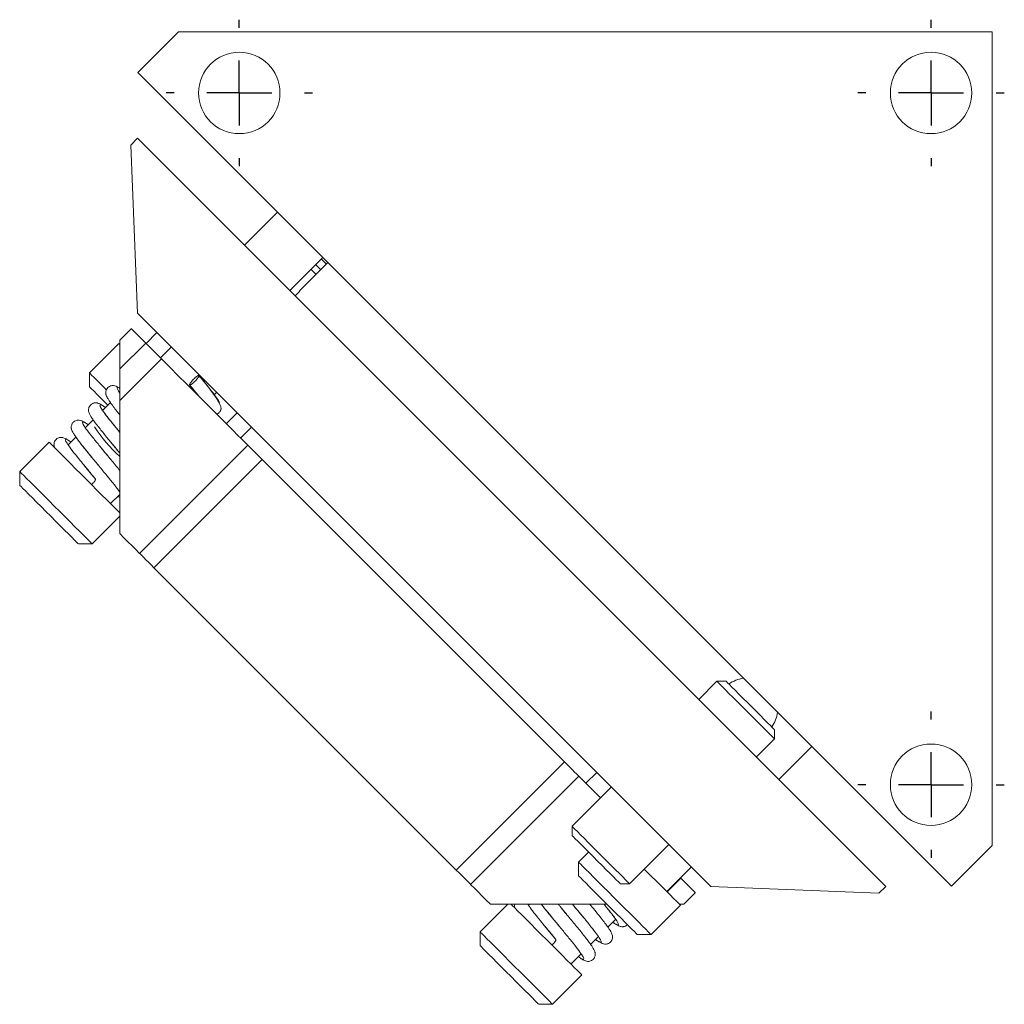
# Model space of a CAD drawing. Header units: inches. Extents: x 2 to 20, y 2.6 to 15.
# Tile 5 of 5: x 11.6 to 14.6, y 11.9 to 15. Entities that reach past the tile are written whole.
import ezdxf

# ---------------------------------------------------------------- set-up
doc = ezdxf.new("R2010")
doc.units = ezdxf.units.IN
doc.header["$MEASUREMENT"] = 0
doc.layers.add('SLD-0', color=7, linetype='Continuous')

# ---------------------------------------------------------------- blocks, each defined once
blk = doc.blocks.new('SW_CENTERMARKSYMBOL_4')
at = {"layer": 'SLD-0', "color": 0}
for p, q in [((0, 0.2), (0, 0.225)), ((0, 0), (0, 0.1)), ((-0.2, 0), (-0.225, 0)), ((0, 0), (-0.1, 0)), ((0, 0), (0, -0.1)), ((0, 0), (0.1, 0)), ((0.2, 0), (0.225, 0)), ((0, -0.2), (0, -0.225))]:
    blk.add_line(p, q, dxfattribs=at)
blk = doc.blocks.new('SW_CENTERMARKSYMBOL_5')
at = {"layer": 'SLD-0', "color": 0}
for p, q in [((0, 0.2), (0, 0.225)), ((0, 0), (0, 0.1)), ((-0.2, 0), (-0.225, 0)), ((0, 0), (-0.1, 0)), ((0, 0), (0, -0.1)), ((0, 0), (0.1, 0)), ((0.2, 0), (0.225, 0)), ((0, -0.2), (0, -0.225))]:
    blk.add_line(p, q, dxfattribs=at)
blk = doc.blocks.new('SW_CENTERMARKSYMBOL_6')
at = {"layer": 'SLD-0', "color": 0}
for p, q in [((0, 0.2), (0, 0.225)), ((0, 0), (0, 0.1)), ((-0.2, 0), (-0.225, 0)), ((0, 0), (-0.1, 0)), ((0, 0), (0, -0.1)), ((0, 0), (0.1, 0)), ((0.2, 0), (0.225, 0)), ((0, -0.2), (0, -0.225))]:
    blk.add_line(p, q, dxfattribs=at)

msp = doc.modelspace()

# ---------------------------------------------------------------- linework, layer by layer
at = {"color": 7, "linetype": 'Continuous', "lineweight": 15}
for p, q in [((11.9813, 14.7987), (12.1065, 14.9239)), ((12.1065, 14.9239), (14.6063, 14.9239)), ((14.6063, 14.9239), (14.6063, 12.424)), ((14.4812, 12.2989), (11.9813, 14.7987)), ((11.9599, 14.5755), (11.9811, 14.5967)), ((14.2792, 12.2986), (11.9811, 14.5967)), ((11.9811, 14.0593), (11.9599, 14.5755)), ((12.4104, 14.3697), (12.3092, 14.2686)), ((12.4484, 14.1294), (12.5495, 14.2305)), ((12.5606, 14.211), (12.5453, 14.2263)), ((12.5648, 14.2153), (12.4778, 14.1283)), ((12.5285, 14.179), (12.5132, 14.1942)), ((12.4648, 14.113), (12.4789, 14.1271)), ((13.7418, 12.2986), (11.9811, 14.0593)), ((11.9263, 13.9762), (11.9616, 14.0116)), ((11.9263, 13.9762), (11.9263, 13.8879)), ((12.0405, 13.9999), (12.0069, 13.9663)), ((11.9232, 13.966), (11.833, 13.8759)), ((11.9263, 13.8879), (12.0058, 13.9674)), ((12.0543, 13.919), (12.0058, 13.9674)), ((12.0847, 13.9557), (12.0511, 13.9221)), ((11.9263, 13.791), (12.0543, 13.919)), ((11.9263, 13.8879), (11.9263, 13.791)), ((11.833, 13.8759), (11.833, 13.8335)), ((12.2158, 13.8084), (12.2239, 13.8165)), ((11.8975, 13.7848), (11.8733, 13.7606)), ((11.9263, 13.791), (11.9263, 13.3823)), ((11.8445, 13.7318), (11.8205, 13.7078)), ((12.2533, 13.7199), (12.2869, 13.7535)), ((12.3311, 13.7093), (12.2975, 13.6757)), ((11.7915, 13.6788), (11.7674, 13.6548)), ((11.7089, 13.6634), (11.6187, 13.5732)), ((11.8723, 13.6418), (11.8647, 13.651)), ((11.8966, 13.6655), (11.9132, 13.6453)), ((11.9132, 13.6453), (11.9263, 13.6296)), ((11.9871, 13.3215), (12.3194, 13.6538)), ((11.8302, 13.5755), (11.8167, 13.5919)), ((12.0313, 13.2773), (12.3636, 13.6096)), ((13.2921, 12.6812), (12.3636, 13.6096)), ((11.6187, 13.5732), (11.6187, 13.5308)), ((11.8326, 13.5725), (11.8302, 13.5755)), ((11.898, 13.4742), (11.9263, 13.5025)), ((11.9235, 13.4946), (11.9263, 13.4927)), ((11.8415, 13.3505), (11.9263, 13.4353)), ((11.799, 13.3505), (11.8415, 13.3505)), ((12.9597, 12.3488), (12.0313, 13.2773)), ((13.7607, 12.9285), (13.705, 12.8728)), ((13.789, 12.9285), (13.7607, 12.9285)), ((13.9375, 12.7517), (13.9375, 12.78)), ((13.8818, 12.696), (13.9375, 12.7517)), ((13.951, 12.6268), (14.0521, 12.7279)), ((12.9597, 12.3488), (13.2921, 12.6812)), ((13.3582, 12.6151), (13.3917, 12.6486)), ((13.0039, 12.3046), (13.3363, 12.637)), ((13.4363, 12.6041), (13.3154, 12.4832)), ((13.3154, 12.4832), (13.3154, 12.4549)), ((13.3663, 12.404), (13.3356, 12.3733)), ((13.4922, 12.3064), (13.6131, 12.4273)), ((14.6063, 12.424), (14.4812, 12.2989)), ((13.3356, 12.3733), (13.3356, 12.3309)), ((13.6067, 12.2825), (13.6823, 12.3581)), ((13.6078, 12.2814), (13.6499, 12.3234)), ((13.6499, 12.3234), (13.6487, 12.3245)), ((13.4639, 12.3064), (13.4922, 12.3064)), ((14.258, 12.2774), (13.7418, 12.2986)), ((14.258, 12.2774), (14.2792, 12.2986)), ((13.6587, 12.2438), (13.694, 12.2792)), ((13.1178, 12.2438), (13.033, 12.159)), ((13.0647, 12.2438), (13.4227, 12.2438)), ((13.1849, 12.2438), (13.1816, 12.2405)), ((13.2865, 12.2276), (13.2789, 12.2367)), ((13.317, 12.2438), (13.3275, 12.2311)), ((13.5583, 12.1506), (13.6485, 12.2407)), ((13.6454, 12.2438), (13.6587, 12.2438)), ((13.3484, 12.2058), (13.3586, 12.1933)), ((13.4256, 12.1734), (13.4497, 12.1975)), ((13.033, 12.159), (13.033, 12.1166)), ((13.2444, 12.1613), (13.2309, 12.1776)), ((13.2469, 12.1583), (13.2444, 12.1613)), ((13.3725, 12.1203), (13.3965, 12.1442)), ((13.5159, 12.1506), (13.5583, 12.1506)), ((13.3122, 12.06), (13.3436, 12.0914)), ((13.2557, 11.9363), (13.3458, 12.0264)), ((13.2132, 11.9363), (13.2557, 11.9363))]:
    msp.add_line(p, q, dxfattribs=at)
at = {"color": 7, "linetype": 'Continuous', "lineweight": 15, "flags": 128}
for points in [[(12.5274, 14.2084), (12.5304, 14.2053), (12.5426, 14.1931)], [(12.4778, 14.1283), (12.4779, 14.1282), (12.4781, 14.128), (12.4784, 14.1276), (12.4789, 14.1271)], [(12.0058, 13.9674), (11.9972, 13.976), (11.9889, 13.9843), (11.9813, 13.992), (11.9746, 13.9987), (11.9691, 14.0042), (11.965, 14.0082), (11.9625, 14.0108), (11.9616, 14.0116)], [(11.9263, 13.9629), (11.924, 13.9652), (11.9232, 13.966)], [(12.3194, 13.6538), (12.3182, 13.6551), (12.3143, 13.6589), (12.308, 13.6652), (12.2992, 13.674), (12.2881, 13.6851), (12.2747, 13.6985), (12.2592, 13.714), (12.2418, 13.7315), (12.2225, 13.7508), (12.2016, 13.7717), (12.1793, 13.794), (12.1557, 13.8175), (12.1312, 13.842), (12.106, 13.8672), (12.0803, 13.893), (12.0543, 13.919)], [(11.833, 13.8759), (11.8332, 13.8758), (11.8352, 13.8737), (11.8397, 13.8692), (11.8465, 13.8624), (11.8555, 13.8534), (11.8665, 13.8424), (11.8792, 13.8297), (11.8848, 13.8242)], [(11.833, 13.8335), (11.8331, 13.8334), (11.8351, 13.8314), (11.8394, 13.8271), (11.8461, 13.8204), (11.8548, 13.8117), (11.8654, 13.8011), (11.8776, 13.7889), (11.8896, 13.7769)], [(11.7255, 13.6468), (11.7178, 13.6545), (11.7124, 13.6598), (11.7095, 13.6628), (11.7089, 13.6634)], [(11.9263, 13.446), (11.925, 13.4472), (11.9182, 13.454), (11.9093, 13.463), (11.8983, 13.4739), (11.8856, 13.4866), (11.8714, 13.5008), (11.8561, 13.5161), (11.84, 13.5322), (11.8235, 13.5488), (11.8068, 13.5654), (11.7905, 13.5817), (11.7748, 13.5974), (11.7602, 13.6121), (11.7469, 13.6254), (11.7352, 13.637), (11.7255, 13.6468)], [(12.3636, 13.6096), (12.355, 13.6182), (12.3467, 13.6265), (12.3391, 13.6342), (12.3324, 13.6409), (12.3269, 13.6464), (12.3228, 13.6504), (12.3203, 13.653), (12.3194, 13.6538)], [(11.8415, 13.3505), (11.8406, 13.3513), (11.8374, 13.3546), (11.8318, 13.3602), (11.8239, 13.3681), (11.8139, 13.3781), (11.802, 13.39), (11.7885, 13.4034), (11.7738, 13.4182), (11.758, 13.434), (11.7416, 13.4503), (11.725, 13.467), (11.7085, 13.4835), (11.6924, 13.4995), (11.6772, 13.5147), (11.6632, 13.5288), (11.6507, 13.5413), (11.6399, 13.552), (11.6312, 13.5608), (11.6247, 13.5673), (11.6205, 13.5715), (11.6188, 13.5732), (11.6187, 13.5732)], [(11.6187, 13.5308), (11.6196, 13.5299), (11.6229, 13.5267), (11.6285, 13.521), (11.6363, 13.5132), (11.6461, 13.5034), (11.6576, 13.4919), (11.6705, 13.479), (11.6845, 13.4651), (11.6991, 13.4505), (11.714, 13.4356), (11.7287, 13.4208), (11.7429, 13.4066), (11.7562, 13.3933), (11.7682, 13.3814), (11.7785, 13.371), (11.787, 13.3625), (11.7933, 13.3562), (11.7974, 13.3522), (11.799, 13.3505), (11.799, 13.3505)], [(11.9871, 13.3215), (11.9861, 13.3225), (11.9831, 13.3254), (11.9782, 13.3303), (11.9714, 13.3371), (11.9628, 13.3458), (11.9523, 13.3563), (11.9401, 13.3685), (11.9263, 13.3823)], [(12.0313, 13.2773), (12.0227, 13.2859), (12.0144, 13.2942), (12.0067, 13.3018), (12, 13.3085), (11.9945, 13.314), (11.9905, 13.3181), (11.9879, 13.3206), (11.9871, 13.3215)], [(13.8381, 12.8511), (13.8238, 12.8654), (13.8102, 12.879), (13.7976, 12.8915), (13.7865, 12.9027), (13.7771, 12.9121), (13.7696, 12.9196), (13.7643, 12.9249), (13.7614, 12.9278), (13.7607, 12.9285)], [(13.789, 12.9285), (13.7898, 12.9276), (13.7932, 12.9243), (13.7989, 12.9186), (13.8068, 12.9107), (13.8166, 12.9009), (13.828, 12.8895), (13.8406, 12.8769), (13.854, 12.8635)], [(13.854, 12.8635), (13.8677, 12.8498), (13.8812, 12.8363), (13.8941, 12.8233), (13.906, 12.8115), (13.9164, 12.801), (13.925, 12.7924), (13.9315, 12.7859), (13.9357, 12.7818), (13.9374, 12.78), (13.9375, 12.78)], [(13.9375, 12.7517), (13.9374, 12.7518), (13.9356, 12.7536), (13.9314, 12.7578), (13.925, 12.7642), (13.9165, 12.7727), (13.9061, 12.7831), (13.8942, 12.7949), (13.8811, 12.8081), (13.8671, 12.8221), (13.8526, 12.8366), (13.8381, 12.8511)], [(13.3363, 12.637), (13.3354, 12.6378), (13.3329, 12.6404), (13.3288, 12.6444), (13.3233, 12.6499), (13.3166, 12.6566), (13.309, 12.6643), (13.3007, 12.6726), (13.2921, 12.6812)], [(13.4027, 12.5705), (13.3964, 12.5768), (13.3809, 12.5923), (13.3676, 12.6057), (13.3564, 12.6168), (13.3477, 12.6256), (13.3413, 12.6319), (13.3375, 12.6357), (13.3363, 12.637)], [(13.3154, 12.4832), (13.3161, 12.4825), (13.319, 12.4795), (13.3243, 12.4743), (13.3318, 12.4668), (13.3412, 12.4574), (13.3523, 12.4462), (13.3649, 12.4337), (13.3785, 12.4201), (13.3928, 12.4058), (13.4073, 12.3913), (13.4218, 12.3768), (13.4358, 12.3628), (13.4489, 12.3496), (13.4608, 12.3378), (13.4712, 12.3274), (13.4797, 12.3189), (13.4861, 12.3125), (13.4903, 12.3083), (13.4921, 12.3065), (13.4922, 12.3064)], [(13.4639, 12.3064), (13.4638, 12.3065), (13.4621, 12.3082), (13.458, 12.3123), (13.4515, 12.3189), (13.4428, 12.3275), (13.4324, 12.3379), (13.4205, 12.3498), (13.4076, 12.3627), (13.3941, 12.3762), (13.3804, 12.3899), (13.367, 12.4033), (13.3544, 12.4159), (13.343, 12.4273), (13.3332, 12.4371), (13.3253, 12.445), (13.3196, 12.4507), (13.3163, 12.4541), (13.3154, 12.4549)], [(13.3356, 12.3733), (13.3358, 12.3732), (13.3378, 12.3711), (13.3423, 12.3666), (13.3491, 12.3598), (13.3581, 12.3508), (13.3691, 12.3398), (13.3818, 12.3271), (13.396, 12.3129), (13.4114, 12.2976), (13.4275, 12.2814), (13.444, 12.2649), (13.4607, 12.2483), (13.477, 12.2319), (13.4926, 12.2163), (13.5073, 12.2017), (13.5205, 12.1884), (13.5322, 12.1768), (13.5419, 12.167), (13.5495, 12.1594), (13.5549, 12.1541), (13.5578, 12.1512), (13.5583, 12.1506)], [(13.0039, 12.3046), (13.0031, 12.3055), (13.0005, 12.308), (12.9965, 12.3121), (12.991, 12.3176), (12.9843, 12.3243), (12.9766, 12.3319), (12.9683, 12.3402), (12.9597, 12.3488)], [(13.6485, 12.2407), (13.6484, 12.2408), (13.6468, 12.2425), (13.6426, 12.2466), (13.6361, 12.2531), (13.6274, 12.2618), (13.6167, 12.2725), (13.6042, 12.285), (13.5902, 12.299), (13.5751, 12.3142), (13.559, 12.3302), (13.5425, 12.3467), (13.5375, 12.3517)], [(13.3356, 12.3309), (13.3357, 12.3308), (13.3377, 12.3288), (13.342, 12.3245), (13.3487, 12.3178), (13.3574, 12.3091), (13.368, 12.2985), (13.3802, 12.2863), (13.3936, 12.2729), (13.4079, 12.2586), (13.4227, 12.2438), (13.4375, 12.229), (13.4521, 12.2144), (13.4659, 12.2006), (13.4787, 12.1878), (13.49, 12.1765), (13.4995, 12.167), (13.507, 12.1595), (13.5123, 12.1542), (13.5153, 12.1512), (13.5159, 12.1506)], [(13.694, 12.2792), (13.6932, 12.28), (13.6907, 12.2826), (13.6866, 12.2866), (13.6811, 12.2921), (13.6744, 12.2988), (13.6668, 12.3065), (13.6585, 12.3148), (13.6499, 12.3234)], [(13.0647, 12.2438), (13.0509, 12.2576), (13.0387, 12.2698), (13.0283, 12.2803), (13.0196, 12.289), (13.0128, 12.2958), (13.0079, 12.3007), (13.0049, 12.3037), (13.0039, 12.3046)], [(13.1397, 12.2326), (13.132, 12.2402), (13.1284, 12.2438)], [(13.3458, 12.0264), (13.3457, 12.0266), (13.3437, 12.0286), (13.3392, 12.033), (13.3325, 12.0398), (13.3235, 12.0488), (13.3125, 12.0597), (13.2998, 12.0724), (13.2857, 12.0866), (13.2703, 12.1019), (13.2542, 12.118), (13.2377, 12.1346), (13.221, 12.1512), (13.2047, 12.1675), (13.1891, 12.1832), (13.1744, 12.1978), (13.1611, 12.2111), (13.1494, 12.2228), (13.1397, 12.2326)], [(13.2557, 11.9363), (13.2549, 11.9371), (13.2516, 11.9403), (13.246, 11.946), (13.2381, 11.9539), (13.2281, 11.9639), (13.2162, 11.9757), (13.2028, 11.9892), (13.188, 12.004), (13.1722, 12.0197), (13.1558, 12.0361), (13.1392, 12.0528), (13.1227, 12.0693), (13.1066, 12.0853), (13.0914, 12.1005), (13.0774, 12.1145), (13.0649, 12.1271), (13.0542, 12.1378), (13.0454, 12.1465), (13.0389, 12.1531), (13.0347, 12.1572), (13.033, 12.159), (13.033, 12.159)], [(13.033, 12.1166), (13.0338, 12.1157), (13.0371, 12.1124), (13.0427, 12.1068), (13.0505, 12.099), (13.0603, 12.0892), (13.0718, 12.0777), (13.0847, 12.0648), (13.0987, 12.0509), (13.1133, 12.0362), (13.1282, 12.0214), (13.1429, 12.0066), (13.1571, 11.9924), (13.1704, 11.9791), (13.1824, 11.9671), (13.1928, 11.9568), (13.2012, 11.9483), (13.2076, 11.942), (13.2116, 11.9379), (13.2132, 11.9363), (13.2132, 11.9363)]]:
    msp.add_lwpolyline(points, dxfattribs=at)
at = {"color": 7, "linetype": 'Continuous', "lineweight": 15}
for centre in [(12.2933, 14.7359), (14.4183, 14.7359), (14.4183, 12.6109)]:
    msp.add_circle(centre, 0.125, dxfattribs=at)
for centre, radius, start, end in [((12.2687, 13.9904), 0.5054, 213.6626, 227.3496), ((13.8537, 12.8447), 0.0938, 96.9754, 126.7206), ((13.8537, 12.8447), 0.0938, 323.2794, 353.0246)]:
    msp.add_arc(centre, radius, start, end, dxfattribs=at)
for points, knots in [([(12.1697, 13.8679), (12.1692, 13.8681), (12.1683, 13.8683), (12.1659, 13.8671), (12.1636, 13.8657), (12.1609, 13.8637), (12.1572, 13.8607), (12.1524, 13.8562), (12.148, 13.8514), (12.1449, 13.8477), (12.143, 13.845), (12.1415, 13.8427), (12.1403, 13.8403), (12.1406, 13.8395), (12.1407, 13.839)], [0, 0, 0, 0, 0.119722, 0.184697, 0.25, 0.314975, 0.380278, 0.5, 0.619722, 0.684697, 0.75, 0.814975, 0.880279, 1, 1, 1, 1]), ([(12.1407, 13.839), (12.1412, 13.8388), (12.1421, 13.8386), (12.1445, 13.8398), (12.1468, 13.8412), (12.1494, 13.8432), (12.1532, 13.8462), (12.158, 13.8507), (12.1624, 13.8555), (12.1655, 13.8592), (12.1674, 13.8619), (12.1689, 13.8642), (12.1701, 13.8666), (12.1698, 13.8674), (12.1697, 13.8679)], [0, 0, 0, 0, 0.119721, 0.184696, 0.25, 0.314974, 0.380279, 0.5, 0.619722, 0.684696, 0.75, 0.814975, 0.880278, 1, 1, 1, 1]), ([(12.1697, 13.8679), (12.1749, 13.8617), (12.1852, 13.8491), (12.1993, 13.8317), (12.2136, 13.8136), (12.2254, 13.7973), (12.232, 13.7867), (12.2311, 13.7852), (12.2308, 13.7848)], [0, 0, 0, 0, 0.151026, 0.302061, 0.453088, 0.679175, 0.905275, 1, 1, 1, 1]), ([(12.2237, 13.7495), (12.2241, 13.7496), (12.2254, 13.75), (12.2282, 13.7514), (12.2315, 13.7538), (12.2338, 13.7567), (12.235, 13.7586), (12.2356, 13.7597), (12.2359, 13.7605), (12.2361, 13.761), (12.2365, 13.7621), (12.237, 13.7637), (12.2373, 13.7663), (12.237, 13.7701), (12.2355, 13.7754), (12.2321, 13.7829), (12.2263, 13.7931), (12.2174, 13.8064), (12.205, 13.8234), (12.189, 13.8439), (12.1764, 13.8594), (12.1699, 13.8674)], [0, 0, 0, 0, 0.005542, 0.020085, 0.046415, 0.066091, 0.073484, 0.079415, 0.084184, 0.086845, 0.090383, 0.114102, 0.153642, 0.20892, 0.279633, 0.365351, 0.465542, 0.579706, 0.707191, 0.847528, 1, 1, 1, 1]), ([(11.9263, 13.8288), (11.9237, 13.8303), (11.9186, 13.8335), (11.9114, 13.8363), (11.9042, 13.8373), (11.8977, 13.8359), (11.892, 13.8332), (11.8867, 13.828), (11.8839, 13.8216), (11.8831, 13.8164), (11.8833, 13.8124), (11.8838, 13.8096), (11.8854, 13.8043), (11.889, 13.7975), (11.8955, 13.7873), (11.9035, 13.7762), (11.9137, 13.7628), (11.9222, 13.7522), (11.9263, 13.7471)], [0, 0, 0, 0, 0.081432, 0.161856, 0.23148, 0.263592, 0.298557, 0.339851, 0.377996, 0.408734, 0.433697, 0.461336, 0.502223, 0.623628, 0.703796, 0.796616, 0.901871, 1, 1, 1, 1]), ([(11.9263, 13.8283), (11.9259, 13.8286), (11.9208, 13.8319), (11.9179, 13.8313), (11.9179, 13.8268), (11.9239, 13.8178), (11.9265, 13.8139)], [0, 0, 0, 0, 0.026502, 0.375719, 0.724938, 1, 1, 1, 1]), ([(12.1691, 13.8041), (12.1648, 13.8094), (12.156, 13.8204), (12.1459, 13.8326), (12.1407, 13.839)], [0, 0, 0, 0, 0.483695, 1, 1, 1, 1]), ([(11.8823, 13.7696), (11.8822, 13.7696), (11.8788, 13.7722), (11.8736, 13.7755), (11.8657, 13.7803), (11.8606, 13.7825), (11.8569, 13.7835), (11.854, 13.7839), (11.8499, 13.784), (11.8454, 13.7831), (11.8408, 13.7811), (11.8365, 13.778), (11.8325, 13.7728), (11.8304, 13.7668), (11.8299, 13.7601), (11.8313, 13.754), (11.8345, 13.7469), (11.8398, 13.7383), (11.8488, 13.7254), (11.8648, 13.7046), (11.8828, 13.6822), (11.8939, 13.6687), (11.8966, 13.6655)], [0, 0, 0, 0, 0.000649, 0.066831, 0.122766, 0.203276, 0.227675, 0.241839, 0.264223, 0.287838, 0.302451, 0.32398, 0.351787, 0.37894, 0.405569, 0.460593, 0.537964, 0.60234, 0.674672, 0.817409, 0.956366, 1, 1, 1, 1]), ([(11.8822, 13.7695), (11.88, 13.771), (11.8722, 13.7766), (11.8659, 13.779), (11.8641, 13.7758), (11.8705, 13.7644), (11.8838, 13.7462), (11.9028, 13.7222), (11.9179, 13.7037), (11.9261, 13.6938), (11.9263, 13.6936)], [0, 0, 0, 0, 0.058578, 0.214843, 0.371123, 0.527402, 0.683666, 0.83993, 0.99621, 1, 1, 1, 1]), ([(11.9263, 13.6936), (11.924, 13.6963), (11.9142, 13.7081), (11.8988, 13.727), (11.883, 13.7469), (11.8734, 13.7607), (11.872, 13.7623), (11.8715, 13.7629)], [0, 0, 0, 0, 0.076758, 0.335026, 0.591224, 0.836595, 1, 1, 1, 1]), ([(11.8269, 13.7182), (11.8253, 13.7193), (11.8188, 13.7238), (11.8109, 13.7282), (11.804, 13.7307), (11.7977, 13.731), (11.7925, 13.7302), (11.7871, 13.7278), (11.7826, 13.724), (11.7799, 13.72), (11.7781, 13.716), (11.7772, 13.712), (11.7771, 13.7088), (11.7772, 13.706), (11.7775, 13.7043), (11.7784, 13.7012), (11.7804, 13.6966), (11.7843, 13.6894), (11.7912, 13.679), (11.8019, 13.6643), (11.8172, 13.6448), (11.8372, 13.6201), (11.8523, 13.6018), (11.8603, 13.5922)], [0, 0, 0, 0, 0.031619, 0.130405, 0.196821, 0.218599, 0.238974, 0.26388, 0.288844, 0.307582, 0.320007, 0.338936, 0.355837, 0.363976, 0.381035, 0.412168, 0.457205, 0.515847, 0.587726, 0.672483, 0.769698, 0.879006, 1, 1, 1, 1]), ([(11.8293, 13.7166), (11.8287, 13.717), (11.822, 13.7219), (11.8152, 13.7252), (11.8106, 13.7248), (11.8146, 13.7159), (11.8256, 13.6999), (11.8429, 13.6777), (11.8645, 13.6511), (11.8811, 13.6311), (11.8894, 13.621), (11.8899, 13.6205)], [0, 0, 0, 0, 0.011604, 0.151729, 0.291853, 0.431962, 0.572074, 0.712198, 0.852322, 0.992432, 1, 1, 1, 1]), ([(11.7762, 13.6636), (11.7735, 13.6655), (11.7673, 13.6698), (11.76, 13.6741), (11.7522, 13.6773), (11.7451, 13.6782), (11.7386, 13.6768), (11.7329, 13.6741), (11.7276, 13.6689), (11.7248, 13.6625), (11.724, 13.6573), (11.7242, 13.6533), (11.7247, 13.6505), (11.7253, 13.6481), (11.7261, 13.6464), (11.7264, 13.6459)], [0, 0, 0, 0, 0.11995, 0.274928, 0.4079, 0.523009, 0.576101, 0.633921, 0.702203, 0.765252, 0.816056, 0.857318, 0.902683, 0.969033, 1, 1, 1, 1]), ([(11.7761, 13.6635), (11.7725, 13.6659), (11.7637, 13.6718), (11.7583, 13.6727), (11.7594, 13.6667), (11.7682, 13.653), (11.7835, 13.6327), (11.8017, 13.6101), (11.8195, 13.5884), (11.8356, 13.569), (11.8462, 13.5562), (11.8515, 13.5497)], [0, 0, 0, 0, 0.092558, 0.222113, 0.351668, 0.481236, 0.610801, 0.740358, 0.826905, 0.913453, 1, 1, 1, 1]), ([(11.9263, 13.5096), (11.925, 13.5115), (11.9202, 13.5186), (11.9053, 13.5374), (11.8837, 13.5639), (11.8596, 13.5931), (11.8355, 13.6221), (11.8141, 13.6485), (11.7991, 13.6676), (11.7942, 13.6749), (11.7926, 13.6773)], [0, 0, 0, 0, 0.0536742, 0.2000761, 0.3464766, 0.4928629, 0.6392503, 0.7856524, 0.9320531, 1, 1, 1, 1]), ([(11.9263, 13.6296), (11.9244, 13.6318), (11.9148, 13.6435), (11.902, 13.6588), (11.8926, 13.6703), (11.8906, 13.6728)], [0, 0, 0, 0, 0.160175, 0.819497, 1, 1, 1, 1]), ([(11.8893, 13.6212), (11.8842, 13.6273), (11.8784, 13.6343), (11.8729, 13.6409), (11.8723, 13.6418)], [0, 0, 0, 0, 0.873321, 1, 1, 1, 1]), ([(11.9263, 13.5761), (11.9227, 13.5806), (11.911, 13.595), (11.8982, 13.6105), (11.8893, 13.6212)], [0, 0, 0, 0, 0.31034, 1, 1, 1, 1]), ([(11.8517, 13.5492), (11.8485, 13.5532), (11.8422, 13.561), (11.8358, 13.5687), (11.8326, 13.5725)], [0, 0, 0, 0, 0.504616, 1, 1, 1, 1]), ([(11.8515, 13.5497), (11.8516, 13.5492), (11.8519, 13.5484), (11.8507, 13.546), (11.8492, 13.5437), (11.8473, 13.541), (11.8442, 13.5373), (11.8415, 13.5344), (11.8397, 13.5326)], [0, 0, 0, 0, 0.239443, 0.37005, 0.5, 0.630607, 0.760557, 1, 1, 1, 1]), ([(11.9205, 13.4967), (11.9213, 13.496), (11.9241, 13.494), (11.9254, 13.4934), (11.9263, 13.493)], [0, 0, 0, 0, 0.312925, 1, 1, 1, 1]), ([(13.1385, 12.2438), (13.1384, 12.2435), (13.1381, 12.2418), (13.1384, 12.2392), (13.1389, 12.2362), (13.1395, 12.2339), (13.1403, 12.2322), (13.1406, 12.2317)], [0, 0, 0, 0, 0.049482, 0.262702, 0.497125, 0.839983, 1, 1, 1, 1]), ([(13.1796, 12.2438), (13.1807, 12.2419), (13.1844, 12.2358), (13.198, 12.2182), (13.2158, 12.1959), (13.2337, 12.1741), (13.2498, 12.1548), (13.2604, 12.1419), (13.2657, 12.1355)], [0, 0, 0, 0, 0.102029, 0.326303, 0.550564, 0.700377, 0.850189, 1, 1, 1, 1]), ([(13.3347, 12.0825), (13.3355, 12.0819), (13.3425, 12.0768), (13.3492, 12.0736), (13.3533, 12.0745), (13.3488, 12.0839), (13.3374, 12.1004), (13.3198, 12.1229), (13.2979, 12.1498), (13.2737, 12.1789), (13.2499, 12.2077), (13.2315, 12.2302), (13.2235, 12.2406), (13.221, 12.2438)], [0, 0, 0, 0, 0.014206, 0.118418, 0.222628, 0.326828, 0.431029, 0.53524, 0.639451, 0.743651, 0.847852, 0.952063, 1, 1, 1, 1]), ([(13.2211, 12.2438), (13.2244, 12.2396), (13.2331, 12.2283), (13.2515, 12.2058), (13.2666, 12.1876), (13.2745, 12.178)], [0, 0, 0, 0, 0.2176912, 0.5889971, 1, 1, 1, 1]), ([(13.2732, 12.2438), (13.2751, 12.2414), (13.2841, 12.2303), (13.2953, 12.2169), (13.3036, 12.2068), (13.3041, 12.2063)], [0, 0, 0, 0, 0.210528, 0.959543, 1, 1, 1, 1]), ([(13.3035, 12.207), (13.2984, 12.2131), (13.2926, 12.2201), (13.2872, 12.2267), (13.2865, 12.2276)], [0, 0, 0, 0, 0.873319, 1, 1, 1, 1]), ([(13.3878, 12.1355), (13.3917, 12.1329), (13.4006, 12.127), (13.4057, 12.1264), (13.4042, 12.1329), (13.395, 12.1472), (13.3792, 12.1679), (13.3586, 12.1935), (13.3369, 12.2197), (13.3229, 12.2366), (13.3169, 12.2438)], [0, 0, 0, 0, 0.104537, 0.237219, 0.369901, 0.502596, 0.63529, 0.767971, 0.900654, 1, 1, 1, 1]), ([(13.3275, 12.2311), (13.3346, 12.2225), (13.3419, 12.2138), (13.3483, 12.2059), (13.3484, 12.2058)], [0, 0, 0, 0, 0.9864611, 1, 1, 1, 1]), ([(13.3877, 12.1355), (13.3905, 12.1335), (13.3968, 12.1291), (13.4041, 12.1248), (13.4117, 12.1217), (13.4188, 12.1209), (13.4254, 12.1222), (13.431, 12.1249), (13.4363, 12.1302), (13.4392, 12.1365), (13.44, 12.1426), (13.4395, 12.1479), (13.4377, 12.1536), (13.4337, 12.1613), (13.4269, 12.1716), (13.4189, 12.1828), (13.4079, 12.1971), (13.3936, 12.2151), (13.3804, 12.2311), (13.3721, 12.2412), (13.3699, 12.2438)], [0, 0, 0, 0, 0.060213, 0.131595, 0.193169, 0.246906, 0.271885, 0.299169, 0.331434, 0.361467, 0.386083, 0.416706, 0.462107, 0.557668, 0.620176, 0.69226, 0.77377, 0.864532, 0.964438, 1, 1, 1, 1]), ([(13.4408, 12.1886), (13.4433, 12.1869), (13.4513, 12.1812), (13.4575, 12.1791), (13.4587, 12.1829), (13.4519, 12.1947), (13.438, 12.2135), (13.4244, 12.2308), (13.4152, 12.2419), (13.4137, 12.2438)], [0, 0, 0, 0, 0.0771544, 0.2543972, 0.4316575, 0.6089161, 0.7861573, 0.9634003, 1, 1, 1, 1]), ([(13.4138, 12.2438), (13.4154, 12.2419), (13.4231, 12.2324), (13.4346, 12.2181), (13.4457, 12.2037), (13.4509, 12.1952), (13.4514, 12.1954), (13.4515, 12.1955)], [0, 0, 0, 0, 0.073873, 0.362166, 0.652164, 0.900964, 1, 1, 1, 1]), ([(13.3378, 12.0804), (13.339, 12.0795), (13.3432, 12.0765), (13.3505, 12.0722), (13.3575, 12.0689), (13.3643, 12.068), (13.3697, 12.0684), (13.3757, 12.0705), (13.3809, 12.0745), (13.384, 12.0789), (13.386, 12.0834), (13.3869, 12.0879), (13.3868, 12.092), (13.3864, 12.0949), (13.3854, 12.0986), (13.3831, 12.1038), (13.3785, 12.1116), (13.3726, 12.1204), (13.3643, 12.1316), (13.3539, 12.145), (13.3423, 12.1597), (13.3257, 12.1802), (13.3123, 12.1963), (13.3035, 12.207)], [0, 0, 0, 0, 0.023869, 0.08404, 0.175735, 0.2078, 0.232689, 0.258068, 0.284058, 0.304181, 0.317839, 0.339911, 0.360834, 0.374072, 0.396877, 0.472128, 0.524409, 0.586268, 0.656514, 0.727307, 0.797089, 0.865879, 1, 1, 1, 1]), ([(13.4408, 12.1885), (13.4411, 12.1883), (13.4473, 12.1837), (13.4551, 12.1791), (13.4651, 12.1747), (13.4698, 12.1741), (13.4725, 12.1744), (13.473, 12.1747), (13.4744, 12.175), (13.4751, 12.1752), (13.476, 12.1754), (13.4775, 12.1757), (13.4798, 12.1764), (13.4829, 12.1777), (13.4849, 12.1795), (13.486, 12.1805)], [0, 0, 0, 0, 0.017812, 0.310176, 0.542842, 0.72567, 0.797898, 0.855376, 0.86662, 0.87712, 0.887459, 0.898273, 0.923443, 0.955511, 1, 1, 1, 1]), ([(13.2659, 12.135), (13.2627, 12.1389), (13.2564, 12.1467), (13.25, 12.1545), (13.2469, 12.1583)], [0, 0, 0, 0, 0.504615, 1, 1, 1, 1]), ([(13.2657, 12.1355), (13.2659, 12.135), (13.2661, 12.1342), (13.2649, 12.1317), (13.2635, 12.1294), (13.2615, 12.1268), (13.2585, 12.1231), (13.2557, 12.1202), (13.2539, 12.1183)], [0, 0, 0, 0, 0.239442, 0.370051, 0.499999, 0.630606, 0.760556, 1, 1, 1, 1])]:
    msp.add_open_spline(points, degree=3, knots=knots, dxfattribs=at)

# ---------------------------------------------------------------- block references
at = {"layer": 'SLD-0', "color": 7}
for name, p in [('SW_CENTERMARKSYMBOL_4', (12.2933, 14.7359)), ('SW_CENTERMARKSYMBOL_5', (14.4183, 14.7359)), ('SW_CENTERMARKSYMBOL_6', (14.4183, 12.6109))]:
    msp.add_blockref(name, p, dxfattribs=at)

doc.saveas('drawing.dxf')
